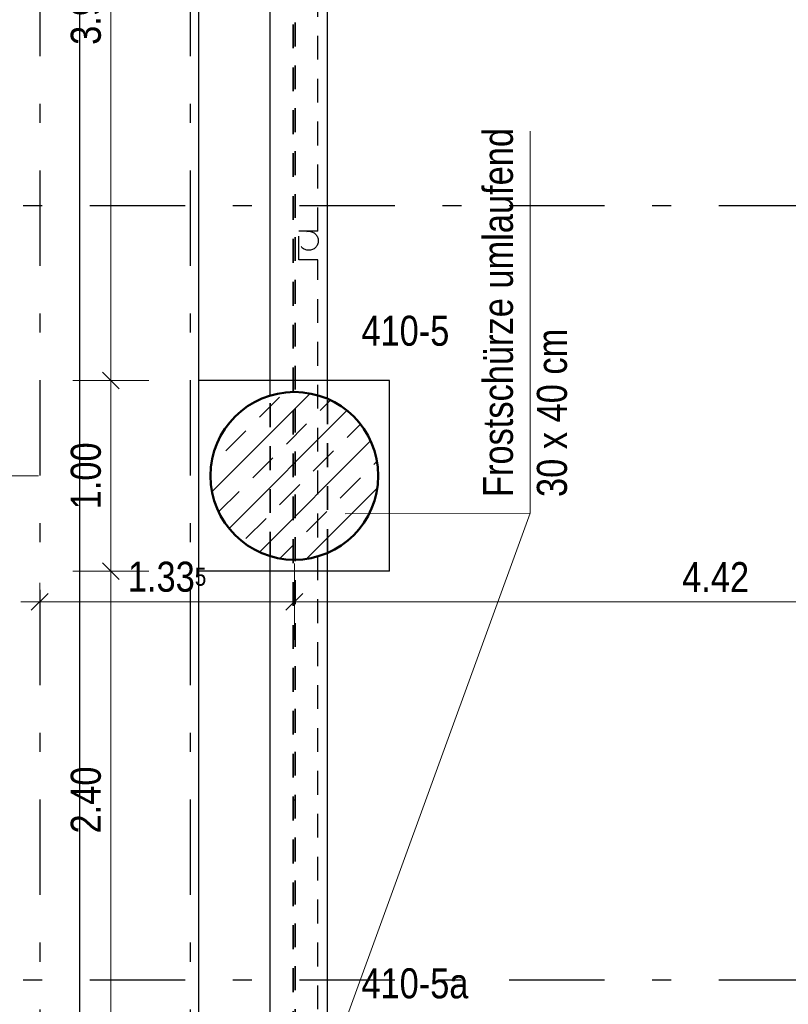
# Model space of a CAD drawing. Header units: millimetres. Extents: x -50 to 85, y 0 to 206.
# Tile 33 of 152: x 5.6 to 9.63, y 27.54 to 32.7. Entities that reach past the tile are written whole.
import ezdxf

# ---------------------------------------------------------------- set-up
doc = ezdxf.new("R2010")
doc.units = ezdxf.units.MM
doc.linetypes.add('DASHDOTX2', pattern=[2, 1, -0.5, 0, -0.5])
doc.linetypes.add('HIDDEN', pattern=[0.375, 0.25, -0.125])
for name, color, linetype, lineweight in [('Achsen', 7, 'Continuous', 20), ('Schraffuren', 7, 'Continuous', 20), ('Verdeckte Kanten', 7, 'Continuous', 20)]:
    doc.layers.add(name, color=color, linetype=linetype, lineweight=lineweight)
doc.styles.add('Arial Narrow', font='ARIALN.TTF')
doc.dimstyles.new('Arch_Strakon_dimstyle', dxfattribs={"dimtxt": 15.75, "dimasz": 1, "dimexe": 1.25, "dimexo": 0.0625, "dimgap": 1, "dimtad": 0, "dimdec": 5, "dimzin": 12, "dimdsep": 46, "dimtxsty": 'Arial Narrow', "dimblk": 'Arrowhead_Tick', "dimsah": 1, "dimcen": 0, "dimse1": 1, "dimse2": 1, "dimclrd": 6, "dimclrt": 2, "dimazin": 0, "dimtfac": 1, "dimtdec": 4, "dimtmove": 0, "dimatfit": 3, "dimldrblk": 'NONE', "dimfxl": 1, "dimtvp": 1, "dimtolj": 1, "dimtzin": 0, "dimlwd": 13, "dimarcsym": 2})

# ---------------------------------------------------------------- blocks, each defined once
blk = doc.blocks.new('Arrowhead_Tick')
at = {"color": 0, "linetype": 'Continuous', "lineweight": -2}
for p, q in [((0, 20), (0, -10)), ((-1, 0), (0, 0)), ((10, 0), (0, 0))]:
    blk.add_line(p, q, dxfattribs=at)
at = {"color": 2, "linetype": 'Continuous', "lineweight": 35}
blk.add_line((4.42, 4.42), (-4.42, -4.42), dxfattribs=at)
blk = doc.blocks.new('*D333')
at = {"color": 6, "linetype": 'Continuous', "lineweight": 13}
blk.add_line((7.0525, 29.65), (11.4529, 29.65), dxfattribs=at)
at = {"layer": 'Defpoints', "color": 0}
for p in [(11.4629, 29.65), (7.0425, 28.6103), (11.4629, 28.6103)]:
    blk.add_point(p, dxfattribs=at)
at = {"color": 6, "lineweight": 13, "xscale": 0.01, "yscale": 0.01, "zscale": 0.01}
blk.add_blockref('Arrowhead_Tick', (11.4629, 29.65), dxfattribs=at)
at = {"color": 6, "lineweight": 13, "xscale": 0.01, "yscale": 0.01, "zscale": 0.01, "rotation": 180}
blk.add_blockref('Arrowhead_Tick', (7.0425, 29.65), dxfattribs=at)
at = {"color": 2, "lineweight": 35, "insert": (9.2527, 29.7791), "char_height": 0.1575, "attachment_point": 5, "style": 'Arial Narrow'}
blk.add_mtext('\\A1;4.42', dxfattribs=at)
blk = doc.blocks.new('_None')
blk = doc.blocks.new('*D336')
at = {"color": 6, "linetype": 'Continuous', "lineweight": 13}
blk.add_line((5.7165, 29.65), (7.0325, 29.65), dxfattribs=at)
at = {"layer": 'Defpoints', "color": 0}
for p in [(5.7065, 31.728), (7.0425, 29.65), (7.0425, 28.6103)]:
    blk.add_point(p, dxfattribs=at)
at = {"color": 6, "lineweight": 13, "xscale": 0.01, "yscale": 0.01, "zscale": 0.01}
blk.add_blockref('Arrowhead_Tick', (7.0425, 29.65), dxfattribs=at)
at = {"color": 6, "lineweight": 13, "xscale": 0.01, "yscale": 0.01, "zscale": 0.01, "rotation": 180}
blk.add_blockref('Arrowhead_Tick', (5.7065, 29.65), dxfattribs=at)
at = {"color": 2, "lineweight": 35, "insert": (6.3745, 29.7804), "char_height": 0.1575, "attachment_point": 5, "style": 'Arial Narrow'}
blk.add_mtext('\\A1;1.33{\\A1;\\H.6x;\\S5;}', dxfattribs=at)
blk = doc.blocks.new('*D640')
at = {"color": 6, "linetype": 'Continuous', "lineweight": 13}
blk.add_line((6.0795, 27.4203), (6.0795, 29.8003), dxfattribs=at)
at = {"layer": 'Defpoints', "color": 0}
for p in [(6.0795, 29.8103), (6.5411, 29.8103), (6.5411, 27.4103)]:
    blk.add_point(p, dxfattribs=at)
at = {"color": 6, "lineweight": 13, "xscale": 0.01, "yscale": 0.01, "zscale": 0.01}
for p, rotation in [((6.0795, 29.8103), 89.99999999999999), ((6.0795, 27.4103), 270)]:
    blk.add_blockref('Arrowhead_Tick', p, dxfattribs=dict(at, rotation=rotation))
at = {"color": 2, "lineweight": 35, "insert": (5.9491, 28.6103), "char_height": 0.1575, "attachment_point": 5, "rotation": 90, "style": 'Arial Narrow'}
blk.add_mtext('\\A1;2.40', dxfattribs=at)
blk = doc.blocks.new('*D641')
at = {"color": 6, "linetype": 'Continuous', "lineweight": 13}
blk.add_line((6.0795, 29.8203), (6.0795, 30.8003), dxfattribs=at)
at = {"layer": 'Defpoints', "color": 0}
for p in [(6.0795, 30.8103), (6.5411, 30.8103), (6.5411, 29.8103)]:
    blk.add_point(p, dxfattribs=at)
at = {"color": 6, "lineweight": 13, "xscale": 0.01, "yscale": 0.01, "zscale": 0.01}
for p, rotation in [((6.0795, 30.8103), 90), ((6.0795, 29.8103), 270)]:
    blk.add_blockref('Arrowhead_Tick', p, dxfattribs=dict(at, rotation=rotation))
at = {"color": 2, "lineweight": 35, "insert": (5.9491, 30.3103), "char_height": 0.1575, "attachment_point": 5, "rotation": 90, "style": 'Arial Narrow'}
blk.add_mtext('\\A1;1.00', dxfattribs=at)
blk = doc.blocks.new('*D642')
at = {"color": 6, "linetype": 'Continuous', "lineweight": 13}
blk.add_line((6.0795, 30.8203), (6.0795, 34.733), dxfattribs=at)
at = {"layer": 'Defpoints', "color": 0}
for p in [(6.0795, 34.743), (6.5411, 34.743), (6.5411, 30.8103)]:
    blk.add_point(p, dxfattribs=at)
at = {"color": 6, "lineweight": 13, "xscale": 0.01, "yscale": 0.01, "zscale": 0.01}
for p, rotation in [((6.0795, 34.743), 90), ((6.0795, 30.8103), 270)]:
    blk.add_blockref('Arrowhead_Tick', p, dxfattribs=dict(at, rotation=rotation))
at = {"color": 2, "lineweight": 35, "insert": (5.9491, 32.7766), "char_height": 0.1575, "attachment_point": 5, "rotation": 90, "style": 'Arial Narrow'}
blk.add_mtext('\\A1;3.93{\\A1;\\H.6x;\\S5;}', dxfattribs=at)
blk = doc.blocks.new('*D646')
at = {"color": 6, "linetype": 'Continuous', "lineweight": 13}
blk.add_line((5.5, 26.9203), (5.5, 30.3003), dxfattribs=at)
at = {"layer": 'Defpoints', "color": 0}
for p in [(5.5, 30.3103), (7.0425, 30.3103), (7.0425, 26.9103)]:
    blk.add_point(p, dxfattribs=at)
at = {"color": 6, "lineweight": 13, "xscale": 0.01, "yscale": 0.01, "zscale": 0.01}
for p, rotation in [((5.5, 30.3103), 90), ((5.5, 26.9103), 270)]:
    blk.add_blockref('Arrowhead_Tick', p, dxfattribs=dict(at, rotation=rotation))
at = {"color": 2, "lineweight": 35, "insert": (5.3696, 28.6103), "char_height": 0.1575, "attachment_point": 5, "rotation": 90, "style": 'Arial Narrow'}
blk.add_mtext('\\A1;3.40', dxfattribs=at)
blk = doc.blocks.new('*D647')
at = {"color": 6, "linetype": 'Continuous', "lineweight": 13}
blk.add_line((5.5, 30.3203), (5.5, 35.233), dxfattribs=at)
at = {"layer": 'Defpoints', "color": 0}
for p in [(5.5, 35.243), (6.6025, 35.243), (7.0425, 30.3103)]:
    blk.add_point(p, dxfattribs=at)
at = {"color": 6, "lineweight": 13, "xscale": 0.01, "yscale": 0.01, "zscale": 0.01}
for p, rotation in [((5.5, 35.243), 90), ((5.5, 30.3103), 270)]:
    blk.add_blockref('Arrowhead_Tick', p, dxfattribs=dict(at, rotation=rotation))
at = {"color": 2, "lineweight": 35, "insert": (5.3696, 32.7766), "char_height": 0.1575, "attachment_point": 5, "rotation": 90, "style": 'Arial Narrow'}
blk.add_mtext('\\A1;4.93{\\A1;\\H.6x;\\S5;}', dxfattribs=at)

msp = doc.modelspace()

# ---------------------------------------------------------------- hatches: boundary and pattern name
at = {"layer": 'Schraffuren', "lineweight": 13}
h = msp.add_hatch(dxfattribs=at)
h.set_pattern_fill('bB', color=6, scale=0.01, angle=45, style=0, pattern_type=2)
h.set_pattern_definition([(45, (0, 0), (-0.1414214, 0.1414214), [0.15, -0.1]), (45, (-0.07071, 0.07071), (-0.1414214, 0.1414214), [])])
h.paths.add_polyline_path([(7.4825329, 30.3102543), (7.4824929, 30.3161868), (7.482373, 30.3221181), (7.482173, 30.3280473), (7.4818932, 30.3339733), (7.4815334, 30.339895), (7.4810939, 30.3458112), (7.4805746, 30.351721), (7.4799757, 30.3576233), (7.4792973, 30.363517), (7.4785395, 30.3694009), (7.4777024, 30.3752742), (7.4767862, 30.3811356), (7.475791, 30.3869841), (7.4747171, 30.3928186), (7.4735646, 30.3986382), (7.4723338, 30.4044417), (7.4710248, 30.4102281), (7.4696379, 30.4159963), (7.4681734, 30.4217452), (7.4666315, 30.4274739), (7.4650125, 30.4331813), (7.4633167, 30.4388664), (7.4615444, 30.444528), (7.4596959, 30.4501653), (7.4577716, 30.4557771), (7.4557718, 30.4613624), (7.4536969, 30.4669203), (7.4515472, 30.4724497), (7.4493231, 30.4779497), (7.4470252, 30.4834191), (7.4446536, 30.4888571), (7.442209, 30.4942625), (7.4396917, 30.4996346), (7.4371023, 30.5049722), (7.4344411, 30.5102744), (7.4317086, 30.5155402), (7.4289054, 30.5207688), (7.4260319, 30.525959), (7.4230888, 30.5311101), (7.4200764, 30.536221), (7.4169954, 30.5412908), (7.4138464, 30.5463186), (7.4106298, 30.5513035), (7.4073463, 30.5562445), (7.4039965, 30.5611409), (7.400581, 30.5659916), (7.3971004, 30.5707959), (7.3935553, 30.5755528), (7.3899465, 30.5802614), (7.3862744, 30.584921), (7.3825399, 30.5895307), (7.3787436, 30.5940895), (7.3748861, 30.5985968), (7.3709682, 30.6030516), (7.3669906, 30.6074533), (7.3629541, 30.6118008), (7.3588592, 30.6160936), (7.3547069, 30.6203308), (7.3504978, 30.6245116), (7.3462328, 30.6286353), (7.3419125, 30.6327011), (7.3375378, 30.6367082), (7.3331094, 30.640656), (7.3286283, 30.6445438), (7.3240951, 30.6483708), (7.3195107, 30.6521363), (7.314876, 30.6558397), (7.3101918, 30.6594802), (7.3054589, 30.6630573), (7.3006783, 30.6665702), (7.2958507, 30.6700183), (7.290977, 30.6734011), (7.2860582, 30.6767178), (7.2810951, 30.6799679), (7.2760886, 30.6831508), (7.2710397, 30.6862659), (7.2659492, 30.6893126), (7.2608181, 30.6922904), (7.2556474, 30.6951988), (7.2504378, 30.6980372), (7.2451905, 30.7008051), (7.2399064, 30.703502), (7.2345864, 30.7061274), (7.2292314, 30.7086808), (7.2238425, 30.7111618), (7.2184207, 30.71357), (7.2129669, 30.7159048), (7.2074821, 30.7181658), (7.2019673, 30.7203527), (7.1964235, 30.7224651), (7.1908518, 30.7245025), (7.185253, 30.7264646), (7.1796284, 30.728351), (7.1739788, 30.7301614), (7.1683053, 30.7318955), (7.162609, 30.733553), (7.1568908, 30.7351335), (7.1511518, 30.7366367), (7.1453931, 30.7380624), (7.1396157, 30.7394104), (7.1338206, 30.7406803), (7.128009, 30.741872), (7.1221818, 30.7429853), (7.1163401, 30.7440198), (7.110485, 30.7449755), (7.1046176, 30.7458522), (7.0987389, 30.7466497), (7.0928499, 30.7473678), (7.0869518, 30.7480065), (7.0810456, 30.7485656), (7.0751325, 30.749045), (7.0692134, 30.7494447), (7.0632894, 30.7497645), (7.0573617, 30.7500044), (7.0514313, 30.7501643), (7.0454992, 30.7502443), (7.0395667, 30.7502443), (7.0336346, 30.7501643), (7.0277042, 30.7500044), (7.0217765, 30.7497645), (7.0158525, 30.7494447), (7.0099334, 30.749045), (7.0040202, 30.7485656), (6.9981141, 30.7480065), (6.992216, 30.7473678), (6.986327, 30.7466497), (6.9804483, 30.7458522), (6.9745809, 30.7449755), (6.9687258, 30.7440198), (6.9628841, 30.7429853), (6.9570569, 30.741872), (6.9512452, 30.7406803), (6.9454502, 30.7394104), (6.9396728, 30.7380624), (6.9339141, 30.7366367), (6.9281751, 30.7351335), (6.9224569, 30.733553), (6.9167606, 30.7318955), (6.9110871, 30.7301614), (6.9054375, 30.728351), (6.8998128, 30.7264646), (6.8942141, 30.7245025), (6.8886424, 30.7224651), (6.8830986, 30.7203527), (6.8775838, 30.7181658), (6.872099, 30.7159048), (6.8666452, 30.71357), (6.8612233, 30.7111618), (6.8558345, 30.7086808), (6.8504795, 30.7061274), (6.8451595, 30.703502), (6.8398753, 30.7008051), (6.834628, 30.6980372), (6.8294185, 30.6951988), (6.8242478, 30.6922904), (6.8191167, 30.6893126), (6.8140262, 30.6862659), (6.8089773, 30.6831508), (6.8039708, 30.6799679), (6.7990077, 30.6767178), (6.7940889, 30.6734011), (6.7892152, 30.6700183), (6.7843876, 30.6665702), (6.7796069, 30.6630573), (6.7748741, 30.6594802), (6.7701898, 30.6558397), (6.7655551, 30.6521363), (6.7609708, 30.6483708), (6.7564376, 30.6445438), (6.7519564, 30.640656), (6.7475281, 30.6367082), (6.7431534, 30.6327011), (6.7388331, 30.6286353), (6.7345681, 30.6245116), (6.730359, 30.6203308), (6.7262066, 30.6160936), (6.7221118, 30.6118008), (6.7180753, 30.6074533), (6.7140977, 30.6030516), (6.7101798, 30.5985968), (6.7063223, 30.5940895), (6.702526, 30.5895307), (6.6987915, 30.584921), (6.6951194, 30.5802614), (6.6915105, 30.5755528), (6.6879655, 30.5707959), (6.6844849, 30.5659916), (6.6810694, 30.5611409), (6.6777196, 30.5562445), (6.6744361, 30.5513035), (6.6712195, 30.5463186), (6.6680704, 30.5412908), (6.6649895, 30.536221), (6.6619771, 30.5311101), (6.6590339, 30.525959), (6.6561605, 30.5207688), (6.6533573, 30.5155402), (6.6506248, 30.5102744), (6.6479636, 30.5049722), (6.6453741, 30.4996346), (6.6428569, 30.4942625), (6.6404122, 30.4888571), (6.6380407, 30.4834191), (6.6357427, 30.4779497), (6.6335187, 30.4724497), (6.631369, 30.4669203), (6.6292941, 30.4613624), (6.6272943, 30.4557771), (6.62537, 30.4501653), (6.6235215, 30.444528), (6.6217492, 30.4388664), (6.6200534, 30.4331813), (6.6184344, 30.4274739), (6.6168925, 30.4217452), (6.615428, 30.4159963), (6.6140411, 30.4102281), (6.6127321, 30.4044417), (6.6115013, 30.3986382), (6.6103488, 30.3928186), (6.6092749, 30.3869841), (6.6082797, 30.3811356), (6.6073635, 30.3752742), (6.6065264, 30.3694009), (6.6057686, 30.363517), (6.6050902, 30.3576233), (6.6044913, 30.351721), (6.603972, 30.3458112), (6.6035324, 30.339895), (6.6031727, 30.3339733), (6.6028929, 30.3280473), (6.6026929, 30.3221181), (6.6025729, 30.3161868), (6.6025329, 30.3102543), (6.6025729, 30.3043219), (6.6026929, 30.2983905), (6.6028929, 30.2924613), (6.6031727, 30.2865353), (6.6035324, 30.2806137), (6.603972, 30.2746974), (6.6044913, 30.2687876), (6.6050902, 30.2628853), (6.6057686, 30.2569917), (6.6065264, 30.2511077), (6.6073635, 30.2452345), (6.6082797, 30.2393731), (6.6092749, 30.2335246), (6.6103488, 30.22769), (6.6115013, 30.2218704), (6.6127321, 30.2160669), (6.6140411, 30.2102806), (6.615428, 30.2045124), (6.6168925, 30.1987634), (6.6184344, 30.1930347), (6.6200534, 30.1873273), (6.6217492, 30.1816423), (6.6235215, 30.1759806), (6.62537, 30.1703434), (6.6272943, 30.1647316), (6.6292941, 30.1591462), (6.631369, 30.1535883), (6.6335187, 30.1480589), (6.6357427, 30.142559), (6.6380407, 30.1370895), (6.6404122, 30.1316516), (6.6428569, 30.1262461), (6.6453741, 30.1208741), (6.6479636, 30.1155365), (6.6506248, 30.1102342), (6.6533573, 30.1049684), (6.6561605, 30.0997399), (6.6590339, 30.0945496), (6.6619771, 30.0893986), (6.6649895, 30.0842877), (6.6680704, 30.0792179), (6.6712195, 30.0741901), (6.6744361, 30.0692052), (6.6777196, 30.0642641), (6.6810694, 30.0593677), (6.6844849, 30.054517), (6.6879655, 30.0497127), (6.6915105, 30.0449559), (6.6951194, 30.0402472), (6.6987915, 30.0355876), (6.702526, 30.030978), (6.7063223, 30.0264191), (6.7101798, 30.0219119), (6.7140977, 30.017457), (6.7180753, 30.0130554), (6.7221118, 30.0087078), (6.7262066, 30.004415), (6.730359, 30.0001779), (6.7345681, 29.9959971), (6.7388331, 29.9918734), (6.7431534, 29.9878076), (6.7475281, 29.9838004), (6.7519564, 29.9798526), (6.7564376, 29.9759648), (6.7609708, 29.9721379), (6.7655551, 29.9683723), (6.7701898, 29.964669), (6.7748741, 29.9610284), (6.7796069, 29.9574514), (6.7843876, 29.9539385), (6.7892152, 29.9504903), (6.7940889, 29.9471076), (6.7990077, 29.9437909), (6.8039708, 29.9405408), (6.8089773, 29.9373579), (6.8140262, 29.9342428), (6.8191167, 29.9311961), (6.8242478, 29.9282182), (6.8294185, 29.9253099), (6.834628, 29.9224715), (6.8398753, 29.9197036), (6.8451595, 29.9170067), (6.8504795, 29.9143813), (6.8558345, 29.9118278), (6.8612233, 29.9093468), (6.8666452, 29.9069387), (6.872099, 29.9046039), (6.8775838, 29.9023428), (6.8830986, 29.9001559), (6.8886424, 29.8980436), (6.8942141, 29.8960062), (6.8998128, 29.8940441), (6.9054375, 29.8921576), (6.9110871, 29.8903472), (6.9167606, 29.8886131), (6.9224569, 29.8869557), (6.9281751, 29.8853752), (6.9339141, 29.8838719), (6.9396728, 29.8824462), (6.9454502, 29.8810982), (6.9512452, 29.8798283), (6.9570569, 29.8786366), (6.9628841, 29.8775234), (6.9687258, 29.8764888), (6.9745809, 29.8755331), (6.9804483, 29.8746565), (6.986327, 29.873859), (6.992216, 29.8731408), (6.9981141, 29.8725021), (7.0040202, 29.871943), (7.0099334, 29.8714636), (7.0158525, 29.871064), (7.0217765, 29.8707442), (7.0277042, 29.8705043), (7.0336346, 29.8703443), (7.0395667, 29.8702643), (7.0454992, 29.8702643), (7.0514313, 29.8703443), (7.0573617, 29.8705043), (7.0632894, 29.8707442), (7.0692134, 29.871064), (7.0751325, 29.8714636), (7.0810456, 29.871943), (7.0869518, 29.8725021), (7.0928499, 29.8731408), (7.0987389, 29.873859), (7.1046176, 29.8746565), (7.110485, 29.8755331), (7.1163401, 29.8764888), (7.1221818, 29.8775234), (7.128009, 29.8786366), (7.1338206, 29.8798283), (7.1396157, 29.8810982), (7.1453931, 29.8824462), (7.1511518, 29.8838719), (7.1568908, 29.8853752), (7.162609, 29.8869557), (7.1683053, 29.8886131), (7.1739788, 29.8903472), (7.1796284, 29.8921576), (7.185253, 29.8940441), (7.1908518, 29.8960062), (7.1964235, 29.8980436), (7.2019673, 29.9001559), (7.2074821, 29.9023428), (7.2129669, 29.9046039), (7.2184207, 29.9069387), (7.2238425, 29.9093468), (7.2292314, 29.9118278), (7.2345864, 29.9143813), (7.2399064, 29.9170067), (7.2451905, 29.9197036), (7.2504378, 29.9224715), (7.2556474, 29.9253099), (7.2608181, 29.9282182), (7.2659492, 29.9311961), (7.2710397, 29.9342428), (7.2760886, 29.9373579), (7.2810951, 29.9405408), (7.2860582, 29.9437909), (7.290977, 29.9471076), (7.2958507, 29.9504903), (7.3006783, 29.9539385), (7.3054589, 29.9574514), (7.3101918, 29.9610284), (7.314876, 29.964669), (7.3195107, 29.9683723), (7.3240951, 29.9721379), (7.3286283, 29.9759648), (7.3331094, 29.9798526), (7.3375378, 29.9838004), (7.3419125, 29.9878076), (7.3462328, 29.9918734), (7.3504978, 29.9959971), (7.3547069, 30.0001779), (7.3588592, 30.004415), (7.3629541, 30.0087078), (7.3669906, 30.0130554), (7.3709682, 30.017457), (7.3748861, 30.0219119), (7.3787436, 30.0264191), (7.3825399, 30.030978), (7.3862744, 30.0355876), (7.3899465, 30.0402472), (7.3935553, 30.0449559), (7.3971004, 30.0497127), (7.400581, 30.054517), (7.4039965, 30.0593677), (7.4073463, 30.0642641), (7.4106298, 30.0692052), (7.4138464, 30.0741901), (7.4169954, 30.0792179), (7.4200764, 30.0842877), (7.4230888, 30.0893986), (7.4260319, 30.0945496), (7.4289054, 30.0997399), (7.4317086, 30.1049684), (7.4344411, 30.1102342), (7.4371023, 30.1155365), (7.4396917, 30.1208741), (7.442209, 30.1262461), (7.4446536, 30.1316516), (7.4470252, 30.1370895), (7.4493231, 30.142559), (7.4515472, 30.1480589), (7.4536969, 30.1535883), (7.4557718, 30.1591462), (7.4577716, 30.1647316), (7.4596959, 30.1703434), (7.4615444, 30.1759806), (7.4633167, 30.1816423), (7.4650125, 30.1873273), (7.4666315, 30.1930347), (7.4681734, 30.1987634), (7.4696379, 30.2045124), (7.4710248, 30.2102806), (7.4723338, 30.2160669), (7.4735646, 30.2218704), (7.4747171, 30.22769), (7.475791, 30.2335246), (7.4767862, 30.2393731), (7.4777024, 30.2452345), (7.4785395, 30.2511077), (7.4792973, 30.2569917), (7.4799757, 30.2628853), (7.4805746, 30.2687876), (7.4810939, 30.2746974), (7.4815334, 30.2806137), (7.4818932, 30.2865353), (7.482173, 30.2924613), (7.482373, 30.2983905), (7.4824929, 30.3043219)])

# ---------------------------------------------------------------- linework, layer by layer
at = {"color": 3, "linetype": 'Continuous', "lineweight": 25}
for p, q in [((6.5411202, 30.8102543), (6.5411202, 34.7429653)), ((6.9161202, 30.7294922), (6.9161202, 34.7429653)), ((7.2161202, 30.7139783), (7.2161202, 34.7429653)), ((7.5411202, 30.8102543), (6.5411202, 30.8102543)), ((6.5411202, 29.8102543), (6.5411202, 30.8102543)), ((7.5411202, 29.8102543), (7.5411202, 30.8102543)), ((7.2161202, 27.3139783), (7.2161202, 29.9065303)), ((6.9161202, 27.3294922), (6.9161202, 29.8910165)), ((7.5411202, 29.8102543), (6.5411202, 29.8102543)), ((6.5411202, 27.4102543), (6.5411202, 29.8102543))]:
    msp.add_line(p, q, dxfattribs=at)
at = {"color": 9, "linetype": 'Continuous', "lineweight": 0}
for centre in [(5.7065329, 31.727962), (7.0425329, 28.6102543)]:
    msp.add_circle(centre, 0.00111, dxfattribs=at)
at = {"color": 3, "linetype": 'HIDDEN', "lineweight": 25, "ltscale": 0.5}
msp.add_circle((7.1176705, 31.5432095), 0.05, dxfattribs=at)
at = {"color": 4, "linetype": 'Continuous', "lineweight": 50}
msp.add_circle((7.0425329, 30.3102543), 0.44, dxfattribs=at)
at = {"layer": 'Achsen', "color": 3, "linetype": 'DASHDOTX2', "lineweight": 25, "ltscale": 0.5}
for p, q in [((5.7065329, 38.5121345), (5.7065329, 11.4840961)), ((6.4965329, 38.5121345), (6.4965329, 11.4840961)), ((3.7695329, 31.727962), (54.0482401, 31.727962)), ((3.7695329, 27.667962), (54.0482401, 27.667962))]:
    msp.add_line(p, q, dxfattribs=at)
at = {"layer": 'Achsen', "color": 3, "linetype": 'Continuous', "lineweight": 25}
msp.add_line((5.9161356, 21.6579618), (5.9161356, 35.7479653), dxfattribs=at)
at = {"layer": 'Schraffuren', "color": 5, "linetype": 'Continuous', "lineweight": 18}
for p, q in [((8.2803555, 32.1186985), (8.2803555, 30.1147576)), ((8.2803555, 30.1147576), (7.2772844, 27.3613059)), ((8.2803555, 30.1147576), (7.3086467, 30.1107641))]:
    msp.add_line(p, q, dxfattribs=at)
at = {"layer": 'Verdeckte Kanten', "color": 2, "linetype": 'HIDDEN', "lineweight": 35, "ltscale": 0.5}
for p, q in [((7.0361336, 21.527962), (7.0361336, 35.247962)), ((7.0461336, 21.537962), (7.0461336, 35.237962)), ((6.9161202, 29.8910165), (6.9161202, 30.7294922)), ((7.2161202, 29.9065303), (7.2161202, 30.7139783))]:
    msp.add_line(p, q, dxfattribs=at)
at = {"layer": 'Verdeckte Kanten', "color": 3, "linetype": 'HIDDEN', "lineweight": 25, "ltscale": 0.5}
for p, q in [((7.1661333, 31.5932086), (7.1661333, 35.117962)), ((7.1661336, 31.5932086), (7.0661336, 31.5932086)), ((7.0661336, 31.4432086), (7.0661336, 31.5932086)), ((7.1661336, 31.4432086), (7.0661336, 31.4432086)), ((7.1661333, 26.6128013), (7.1661333, 31.4432086))]:
    msp.add_line(p, q, dxfattribs=at)

# ---------------------------------------------------------------- texts
at = {"layer": 'Schraffuren', "color": 2, "lineweight": 35, "style": 'Arial Narrow'}
for s, p in [('Frostschürze umlaufend', (8.1889562, 30.1994883)), ('30 x 40 cm', (8.4724562, 30.1994883))]:
    msp.add_text(s, height=0.1575, rotation=90, dxfattribs=at).set_placement(p)
for s, p in [('410-5', (7.3940961, 30.9928017)), ('410-5a', (7.3940961, 27.5700408))]:
    msp.add_text(s, height=0.1575, dxfattribs=at).set_placement(p)

# ---------------------------------------------------------------- dimensions: what is measured, and where the dimension line sits
at = {"lineweight": 35}
for base, p1, p2, text, picture, middle in [((5.5, 35.2429653), (7.0425329, 30.3102543), (6.6025329, 35.2429653), '4.93{\\A1;\\H.6x;\\S5;}', '*D647', (5.5, 32.7766098)), ((6.0795233, 34.7429653), (6.5411202, 30.8102543), (6.5411202, 34.7429653), '3.93{\\A1;\\H.6x;\\S5;}', '*D642', (6.0795233, 32.7766098)), ((6.0795233, 30.8102543), (6.5411202, 29.8102543), (6.5411202, 30.8102543), '1.00', '*D641', (6.0795233, 30.3102543)), ((5.5, 30.3102543), (7.0425329, 26.9102543), (7.0425329, 30.3102543), '3.40', '*D646', (5.5, 28.6102543)), ((6.0795233, 29.8102543), (6.5411202, 27.4102543), (6.5411202, 29.8102543), '2.40', '*D640', (6.0795233, 28.6102543))]:
    dim = msp.add_linear_dim(base=base, p1=p1, p2=p2, angle=90, text=text, dimstyle='Arch_Strakon_dimstyle', override={"dimscale": 0.01, "dimtxt": 15.75, "dimasz": 1, "dimgap": 5, "dimtad": 1, "dimjust": 0, "dimtih": 0, "dimtoh": 0, "dimdec": 5, "dimdsep": 46, "dimtxsty": 'Arial Narrow', "dimclrd": 6, "dimclrt": 2, "dimtix": 1, "dimtofl": 255, "dimtmove": 0, "dimatfit": 2, "dimfxl": 0, "dimfxlon": 0, "dimtvp": 31.746032, "dimlwd": 13}, dxfattribs=at)
    dim.commit()
    dim.dimension.update_dxf_attribs({"geometry": picture, "text_midpoint": middle, "dimtype": 160})
for base, p1, p2, text, picture, middle in [((7.0425329, 29.65), (5.7065329, 31.727962), (7.0425329, 28.6102543), '1.33{\\A1;\\H.6x;\\S5;}', '*D336', (6.3745329, 29.65)), ((11.4628899, 29.65), (7.0425329, 28.6102543), (11.4628899, 28.610251), '4.42', '*D333', (9.2527114, 29.65))]:
    dim = msp.add_linear_dim(base=base, p1=p1, p2=p2, text=text, dimstyle='Arch_Strakon_dimstyle', override={"dimscale": 0.01, "dimtxt": 15.75, "dimasz": 1, "dimgap": 5, "dimtad": 1, "dimjust": 0, "dimtih": 0, "dimtoh": 0, "dimdec": 5, "dimdsep": 46, "dimtxsty": 'Arial Narrow', "dimclrd": 6, "dimclrt": 2, "dimtix": 1, "dimtofl": 255, "dimtmove": 0, "dimatfit": 2, "dimfxl": 0, "dimfxlon": 0, "dimtvp": 31.746032, "dimlwd": 13}, dxfattribs=at)
    dim.commit()
    dim.dimension.update_dxf_attribs({"geometry": picture, "text_midpoint": middle, "dimtype": 160})

doc.saveas('drawing.dxf')
